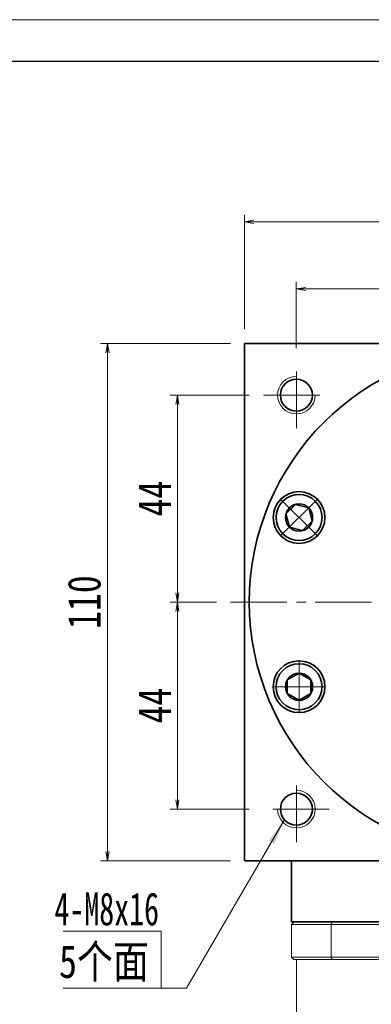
# Model space of a CAD drawing. Header units: millimetres. Extents: x 12 to 763, y 0 to 529.
# Tile 5 of 6: x 369 to 444, y 320 to 529. Entities that reach past the tile are written whole.
import ezdxf

# ---------------------------------------------------------------- set-up
doc = ezdxf.new("R2010")
doc.units = ezdxf.units.MM
doc.set_wipeout_variables(frame=1)
doc.linetypes.add('点画线', pattern=[18, 12, -2, 2, -2])
for name, color, linetype, lineweight in [('EB0', 7, 'Continuous', 35), ('中心线层', 1, '点画线', 18), ('图框_外框线', 7, 'Continuous', 18), ('尺寸线层', 3, 'Continuous', 18), ('粗实线层', 7, 'Continuous', 35)]:
    doc.layers.add(name, color=color, linetype=linetype, lineweight=lineweight)
doc.styles.add('宋体', font='SimSun.ttf', dxfattribs={"width": 0.8})
doc.styles.add('标准', font='txt', dxfattribs={"width": 0.667})
doc.dimstyles.new('A水平标注$0', dxfattribs={"dimtxt": 3.5, "dimasz": 2, "dimexe": 1.5, "dimexo": 3, "dimgap": 1.1, "dimtad": 1, "dimtoh": 1, "dimdec": 4, "dimdsep": 46, "dimtxsty": '宋体', "dimblk": 'OPEN', "dimcen": 3, "dimclrd": 3, "dimclre": 3, "dimclrt": 6, "dimadec": 0, "dimazin": 0, "dimtm": 1e-09, "dimtfac": 1, "dimtdec": 4, "dimtix": 1, "dimtmove": 0, "dimatfit": 3, "dimldrblk": 'OPEN', "dimfxl": 0, "dimlwd": 13, "dimlwe": 13, "dimarcsym": 0})

# ---------------------------------------------------------------- blocks, each defined once
blk = doc.blocks.new('_Open')
at = {"color": 0, "linetype": 'ByBlock', "lineweight": -2}
for p, q in [((-1, 0.17), (0, 0)), ((-1, -0.17), (0, 0)), ((0, 0), (-1, 0))]:
    blk.add_line(p, q, dxfattribs=at)
blk = doc.blocks.new('*D13')
at = {"layer": 'Defpoints', "color": 0, "transparency": 16777216}
for p in [(526.58, 485.87), (416.58, 460.04), (526.58, 460.04)]:
    blk.add_point(p, dxfattribs=at)
at = {"layer": '尺寸线层', "color": 3, "lineweight": 13, "transparency": 16777216}
for p, q in [((416.58, 463.04), (416.58, 487.37)), ((418.58, 485.87), (524.58, 485.87)), ((526.58, 463.04), (526.58, 487.37))]:
    blk.add_line(p, q, dxfattribs=at)
at = {"layer": '尺寸线层', "color": 3, "lineweight": 13, "transparency": 16777216, "xscale": 2, "yscale": 2, "zscale": 2, "rotation": 180}
blk.add_blockref('_Open', (416.58, 485.87), dxfattribs=at)
at = {"layer": '尺寸线层', "color": 3, "lineweight": 13, "transparency": 16777216, "xscale": 2, "yscale": 2, "zscale": 2}
blk.add_blockref('_Open', (526.58, 485.87), dxfattribs=at)
at = {"layer": '尺寸线层', "color": 6, "transparency": 16777216, "insert": (471.58, 490.8), "char_height": 7, "attachment_point": 5, "style": '宋体', "bg_fill": 3, "box_fill_scale": 1.1, "bg_fill_color": 257, "bg_fill_transparency": 0}
blk.add_mtext('110', dxfattribs=at)
blk = doc.blocks.new('*D14')
at = {"layer": 'Defpoints', "color": 0, "transparency": 16777216}
for p in [(387.45, 460.04), (416.58, 460.04), (416.58, 350.04)]:
    blk.add_point(p, dxfattribs=at)
at = {"layer": '尺寸线层', "color": 3, "lineweight": 13, "transparency": 16777216}
for p, q in [((413.58, 460.04), (385.95, 460.04)), ((387.45, 352.04), (387.45, 458.04)), ((413.58, 350.04), (385.95, 350.04))]:
    blk.add_line(p, q, dxfattribs=at)
at = {"layer": '尺寸线层', "color": 3, "lineweight": 13, "transparency": 16777216, "xscale": 2, "yscale": 2, "zscale": 2}
for p, rotation in [((387.45, 460.04), 90), ((387.45, 350.04), 270)]:
    blk.add_blockref('_Open', p, dxfattribs=dict(at, rotation=rotation))
at = {"layer": '尺寸线层', "color": 6, "transparency": 16777216, "insert": (382.53, 405.04), "char_height": 7, "attachment_point": 5, "rotation": 90, "style": '宋体', "bg_fill": 3, "box_fill_scale": 1.1, "bg_fill_color": 257, "bg_fill_transparency": 0}
blk.add_mtext('110', dxfattribs=at)
blk = doc.blocks.new('*D15')
at = {"layer": 'Defpoints', "color": 0, "transparency": 16777216}
for p in [(420.58, 449.04), (402.3, 405.04), (413.58, 405.04)]:
    blk.add_point(p, dxfattribs=at)
at = {"layer": '尺寸线层', "color": 3, "lineweight": 13, "transparency": 16777216}
for p, q in [((417.58, 449.04), (400.8, 449.04)), ((402.3, 447.04), (402.3, 407.04)), ((410.58, 405.04), (400.8, 405.04))]:
    blk.add_line(p, q, dxfattribs=at)
at = {"layer": '尺寸线层', "color": 3, "lineweight": 13, "transparency": 16777216, "xscale": 2, "yscale": 2, "zscale": 2}
for p, rotation in [((402.3, 449.04), 90), ((402.3, 405.04), 270)]:
    blk.add_blockref('_Open', p, dxfattribs=dict(at, rotation=rotation))
at = {"layer": '尺寸线层', "color": 6, "transparency": 16777216, "insert": (397.42, 427.04), "char_height": 7, "attachment_point": 5, "rotation": 90, "style": '宋体', "bg_fill": 3, "box_fill_scale": 1.1, "bg_fill_color": 257, "bg_fill_transparency": 0}
blk.add_mtext('44', dxfattribs=at)
blk = doc.blocks.new('*D16')
at = {"layer": 'Defpoints', "color": 0, "transparency": 16777216}
for p in [(413.58, 405.04), (402.3, 361.04), (420.58, 361.04)]:
    blk.add_point(p, dxfattribs=at)
at = {"layer": '尺寸线层', "color": 3, "lineweight": 13, "transparency": 16777216}
for p, q in [((410.58, 405.04), (400.8, 405.04)), ((402.3, 403.04), (402.3, 363.04)), ((417.58, 361.04), (400.8, 361.04))]:
    blk.add_line(p, q, dxfattribs=at)
at = {"layer": '尺寸线层', "color": 3, "lineweight": 13, "transparency": 16777216, "xscale": 2, "yscale": 2, "zscale": 2}
for p, rotation in [((402.3, 405.04), 90), ((402.3, 361.04), 270)]:
    blk.add_blockref('_Open', p, dxfattribs=dict(at, rotation=rotation))
at = {"layer": '尺寸线层', "color": 6, "transparency": 16777216, "insert": (397.42, 383.04), "char_height": 7, "attachment_point": 5, "rotation": 90, "style": '宋体', "bg_fill": 3, "box_fill_scale": 1.1, "bg_fill_color": 257, "bg_fill_transparency": 0}
blk.add_mtext('44', dxfattribs=at)
blk = doc.blocks.new('*D17')
at = {"layer": 'Defpoints', "color": 0, "transparency": 16777216}
for p in [(471.58, 471.62), (471.58, 463.04), (427.58, 456.04)]:
    blk.add_point(p, dxfattribs=at)
at = {"layer": '尺寸线层', "color": 3, "lineweight": 13, "transparency": 16777216}
for p, q in [((427.58, 459.04), (427.58, 473.12)), ((471.58, 466.04), (471.58, 473.12)), ((429.58, 471.62), (469.58, 471.62))]:
    blk.add_line(p, q, dxfattribs=at)
at = {"layer": '尺寸线层', "color": 3, "lineweight": 13, "transparency": 16777216, "xscale": 2, "yscale": 2, "zscale": 2, "rotation": 180}
blk.add_blockref('_Open', (427.58, 471.62), dxfattribs=at)
at = {"layer": '尺寸线层', "color": 3, "lineweight": 13, "transparency": 16777216, "xscale": 2, "yscale": 2, "zscale": 2}
blk.add_blockref('_Open', (471.58, 471.62), dxfattribs=at)
at = {"layer": '尺寸线层', "color": 6, "transparency": 16777216, "insert": (449.58, 476.5), "char_height": 7, "attachment_point": 5, "style": '宋体', "bg_fill": 3, "box_fill_scale": 1.1, "bg_fill_color": 257, "bg_fill_transparency": 0}
blk.add_mtext('44', dxfattribs=at)
blk = doc.blocks.new('*X5')
at = {"layer": '中心线层', "linetype": '点画线', "lineweight": 18}
for p, q in [((0, -5.64), (0, 5.64)), ((-5.64, 0), (5.64, 0))]:
    blk.add_line(p, q, dxfattribs=at)
at = {"layer": '粗实线层'}
for p, q in [((-2.89, 0), (-1.44, 2.5)), ((-1.44, 2.5), (1.44, 2.5)), ((2.89, 0), (1.44, 2.5)), ((2.89, 0), (1.44, 2.5)), ((-2.89, 0), (-1.44, -2.5)), ((2.89, 0), (1.44, -2.5)), ((-1.44, -2.5), (1.44, -2.5))]:
    blk.add_line(p, q, dxfattribs=at)
blk.add_circle((0, 0), 2.89, dxfattribs=at)
for start, end in [(0, 180), (180, 360)]:
    blk.add_arc((0, 0), 4.89, start, end, dxfattribs=at)

msp = doc.modelspace()

# ---------------------------------------------------------------- hatches: boundary and pattern name
at = {"layer": '尺寸线层', "linetype": 'Continuous'}
msp.add_hatch(color=0, dxfattribs=at).paths.add_polyline_path([(425.0007, 358.6603), (422.8713, 353.6521), (421.7041, 354.3304)], flags=0)

# ---------------------------------------------------------------- linework, layer by layer
at = {"color": 7, "linetype": 'Continuous', "lineweight": 15}
for p, q in [((435.1684, 337.0432), (427.0827, 337.0432)), ((507.9969, 337.0432), (435.1684, 337.0432)), ((426.5827, 336.5432), (434.9903, 336.5432)), ((426.5827, 329.5432), (426.5827, 336.5432)), ((434.9903, 336.5432), (434.9903, 329.5432)), ((434.9903, 336.5432), (508.175, 336.5432)), ((434.9903, 329.5432), (426.5827, 329.5432)), ((427.0827, 329.0432), (435.1684, 329.0432)), ((508.175, 329.5432), (434.9903, 329.5432)), ((435.1684, 329.0432), (507.9969, 329.0432))]:
    msp.add_line(p, q, dxfattribs=at)
for points in [[(427.0827, 337.0432), (426.5827, 336.5432)], [(435.1684, 337.0432), (434.9903, 336.5432)], [(426.5827, 329.5432), (427.0827, 329.0432)], [(427.5827, 303.0432), (427.5827, 329.0432)], [(434.9903, 329.5432), (435.1684, 329.0432)]]:
    msp.add_open_spline(points, degree=1, dxfattribs=at)
at = {"layer": 'EB0'}
msp.add_line((516.5827, 337.0432), (426.5827, 337.0432), dxfattribs=at)
at = {"layer": '中心线层'}
for p, q in [((427.5827, 442.0432), (427.5827, 456.0432)), ((420.5827, 449.0432), (434.5827, 449.0432)), ((413.5827, 405.0432), (529.5827, 405.0432)), ((427.5827, 354.0432), (427.5827, 368.0432)), ((434.5827, 361.0432), (420.5827, 361.0432))]:
    msp.add_line(p, q, dxfattribs=at)
at = {"layer": '尺寸线层', "color": 0}
for p, q in [((398.8664, 335.0859), (378.0445, 335.0859)), ((398.8664, 322.9774), (398.8664, 335.0859)), ((398.8664, 322.9774), (378.0445, 322.9774)), ((404.2664, 322.9774), (398.8664, 322.9774))]:
    msp.add_line(p, q, dxfattribs=at)
at = {"layer": '粗实线层'}
msp.add_line((426.5827, 337.0432), (426.5827, 350.0432), dxfattribs=at)
for points in [[(416.5827, 350.0432), (416.5827, 460.0432)], [(416.5827, 459.4432), (416.5827, 460.0432), (526.5827, 460.0432), (526.5827, 459.4432)], [(526.5827, 350.0432), (416.5827, 350.0432)]]:
    msp.add_lwpolyline(points, dxfattribs=at)
for centre, radius in [((427.5827, 449.0432), 3.4), ((428.1603, 423.0294), 5.5), ((428.1603, 387.0571), 5.5), ((427.5827, 361.0432), 3.4)]:
    msp.add_circle(centre, radius, dxfattribs=at)
at = {"layer": '粗实线层', "lineweight": 18}
for centre, start, end in [((427.5827, 449.0432), 90, 360), ((427.5827, 361.0432), 180, 90)]:
    msp.add_arc(centre, 4, start, end, dxfattribs=at)

# ---------------------------------------------------------------- texts
at = {"layer": '尺寸线层', "color": 0}
for s, style, width, p in [('4-M8x16', '标准', 0.667, (376.1692, 336.3257)), ('5个面', '宋体', 0.8, (377.1538, 325.1407))]:
    msp.add_text(s, height=7, dxfattribs=dict(at, style=style, width=width)).set_placement(p)

# ---------------------------------------------------------------- next in the draw order: dimensions: what is measured, and where the dimension line sits
at = {"layer": '尺寸线层'}
dim = msp.add_linear_dim(base=(526.5827, 485.8733), p1=(416.5827, 460.0432), p2=(526.5827, 460.0432), dimstyle='A水平标注$0', override={"dimtxt": 7, "dimgap": 1.5, "dimdec": 1, "dimpost": '<>', "dimblk": 'Open', "dimtvp": 0.1, "dimtfill": 1, "dimtfillclr": 256}, dxfattribs=at)
dim.commit()
dim.dimension.update_dxf_attribs({"geometry": '*D13', "text_midpoint": (471.5827, 490.7951)})

# ---------------------------------------------------------------- next in the draw order: dimensions: what is measured, and where the dimension line sits
dim = msp.add_linear_dim(base=(471.5827, 471.6173), p1=(427.5827, 456.0432), p2=(471.5827, 463.0384), dimstyle='A水平标注$0', override={"dimtxt": 7, "dimgap": 1.5, "dimdec": 1, "dimpost": '<>', "dimblk": 'Open', "dimtvp": 0.1, "dimtfill": 1, "dimtfillclr": 256}, dxfattribs=at)
dim.commit()
dim.dimension.update_dxf_attribs({"geometry": '*D17', "text_midpoint": (449.5827, 476.5)})
dim = msp.add_linear_dim(base=(387.4515, 460.0432), p1=(416.5827, 350.0432), p2=(416.5827, 460.0432), angle=90, dimstyle='A水平标注$0', override={"dimtxt": 7, "dimgap": 1.5, "dimdec": 1, "dimpost": '<>', "dimblk": 'Open', "dimtvp": 0.1, "dimtfill": 1, "dimtfillclr": 256}, dxfattribs=at)
dim.commit()
dim.dimension.update_dxf_attribs({"geometry": '*D14', "text_midpoint": (382.5297, 405.0432)})

# ---------------------------------------------------------------- next in the draw order: linework, layer by layer
at = {"layer": '尺寸线层', "color": 0, "linetype": 'Continuous'}
msp.add_line((425.0007, 358.6603), (404.2664, 322.9774), dxfattribs=at)

# ---------------------------------------------------------------- next in the draw order: dimensions: what is measured, and where the dimension line sits
at = {"layer": '尺寸线层'}
dim = msp.add_linear_dim(base=(402.3015, 405.0432), p1=(420.5827, 449.0432), p2=(413.5827, 405.0432), angle=270, dimstyle='A水平标注$0', override={"dimtxt": 7, "dimgap": 1.5, "dimdec": 1, "dimpost": '<>', "dimblk": 'Open', "dimtvp": 0.1, "dimtfill": 1, "dimtfillclr": 256}, dxfattribs=at)
dim.commit()
dim.dimension.update_dxf_attribs({"geometry": '*D15', "text_midpoint": (397.4188, 427.0432)})

# ---------------------------------------------------------------- next in the draw order: dimensions: what is measured, and where the dimension line sits
dim = msp.add_linear_dim(base=(402.3015, 361.0432), p1=(413.5827, 405.0432), p2=(420.5827, 361.0432), angle=270, dimstyle='A水平标注$0', override={"dimtxt": 7, "dimgap": 1.5, "dimdec": 1, "dimpost": '<>', "dimblk": 'Open', "dimtvp": 0.1, "dimtfill": 1, "dimtfillclr": 256}, dxfattribs=at)
dim.commit()
dim.dimension.update_dxf_attribs({"geometry": '*D16', "text_midpoint": (397.4188, 383.0432)})

# ---------------------------------------------------------------- next in the draw order: linework, layer by layer
at = {"layer": '粗实线层'}
msp.add_circle((471.5827, 405.0432), 54, dxfattribs=at)

# ---------------------------------------------------------------- next in the draw order: wipeouts: each hides what was drawn before it
for points in [[(431.6181, 426.4871), (431.5986, 426.5065), (431.579, 426.5257), (431.5593, 426.5449), (431.5395, 426.5639), (431.5196, 426.5829), (431.4996, 426.6017), (431.4794, 426.6204), (431.4592, 426.639), (431.4389, 426.6575), (431.4184, 426.6758), (431.3979, 426.6941), (431.3772, 426.7122), (431.3565, 426.7302), (431.3357, 426.7481), (431.3147, 426.7659), (431.2937, 426.7836), (431.2725, 426.8011), (431.2513, 426.8186), (431.2299, 426.8359), (431.2085, 426.8531), (431.187, 426.8701), (431.1653, 426.8871), (431.1436, 426.9039), (431.1218, 426.9206), (431.0999, 426.9372), (431.0779, 426.9536), (431.0558, 426.97), (431.0336, 426.9862), (431.0113, 427.0023), (430.989, 427.0182), (430.989, 427.0182), (430.7995, 427.146), (430.6043, 427.2648), (430.4037, 427.3744), (430.1982, 427.4745), (429.9883, 427.5648), (429.7744, 427.6453), (429.557, 427.7157), (429.3365, 427.7758), (429.1134, 427.8256), (428.8883, 427.8649), (428.6615, 427.8936), (428.4337, 427.9117), (428.2053, 427.9192), (427.9768, 427.9159), (427.7487, 427.902), (427.5214, 427.8774), (427.2956, 427.8423), (427.0717, 427.7966), (426.8501, 427.7406), (426.6314, 427.6742), (426.4161, 427.5977), (426.2045, 427.5112), (425.9973, 427.4149), (425.7947, 427.3091), (425.5973, 427.1939), (425.4055, 427.0696), (425.2198, 426.9364), (425.0404, 426.7948), (424.8679, 426.6449), (424.7026, 426.4871), (424.7026, 426.4871), (424.5448, 426.3218), (424.3949, 426.1492), (424.2532, 425.9699), (424.1201, 425.7841), (423.9958, 425.5924), (423.8806, 425.395), (423.7748, 425.1924), (423.6785, 424.9851), (423.592, 424.7736), (423.5155, 424.5582), (423.4491, 424.3396), (423.393, 424.118), (423.3474, 423.8941), (423.3122, 423.6682), (423.2877, 423.441), (423.2738, 423.2129), (423.2705, 422.9844), (423.278, 422.756), (423.2961, 422.5281), (423.3248, 422.3014), (423.3641, 422.0763), (423.4139, 421.8532), (423.474, 421.6327), (423.5444, 421.4153), (423.6248, 421.2014), (423.7152, 420.9915), (423.8153, 420.786), (423.9248, 420.5854), (424.0437, 420.3902), (424.1715, 420.2007), (424.1715, 420.2007), (424.1874, 420.1784), (424.2035, 420.1561), (424.2197, 420.1339), (424.236, 420.1118), (424.2525, 420.0898), (424.2691, 420.0679), (424.2858, 420.0461), (424.3026, 420.0243), (424.3196, 420.0027), (424.3366, 419.9812), (424.3538, 419.9597), (424.3711, 419.9384), (424.3885, 419.9172), (424.4061, 419.896), (424.4238, 419.875), (424.4415, 419.854), (424.4594, 419.8332), (424.4775, 419.8124), (424.4956, 419.7918), (424.5138, 419.7712), (424.5322, 419.7508), (424.5507, 419.7305), (424.5693, 419.7102), (424.588, 419.6901), (424.6068, 419.6701), (424.6257, 419.6502), (424.6448, 419.6304), (424.6639, 419.6107), (424.6832, 419.5911), (424.7026, 419.5716), (424.7026, 419.5716), (424.8883, 419.3954), (425.0829, 419.2291), (425.2861, 419.0733), (425.497, 418.9283), (425.7153, 418.7945), (425.9403, 418.6723), (426.1714, 418.5621), (426.4079, 418.4641), (426.6492, 418.3787), (426.8947, 418.306), (427.1436, 418.2462), (427.3954, 418.1996), (427.6492, 418.1661), (427.9044, 418.1461), (428.1603, 418.1394), (428.4162, 418.1461), (428.6715, 418.1661), (428.9253, 418.1996), (429.177, 418.2462), (429.4259, 418.306), (429.6714, 418.3787), (429.9127, 418.4641), (430.1493, 418.5621), (430.3803, 418.6723), (430.6053, 418.7945), (430.8236, 418.9283), (431.0346, 419.0733), (431.2377, 419.2291), (431.4324, 419.3954), (431.6181, 419.5716), (431.6181, 419.5716), (431.7943, 419.7573), (431.9606, 419.952), (432.1164, 420.1551), (432.2614, 420.3661), (432.3952, 420.5844), (432.5173, 420.8093), (432.6276, 421.0404), (432.7255, 421.2769), (432.811, 421.5183), (432.8837, 421.7637), (432.9435, 422.0127), (432.9901, 422.2644), (433.0235, 422.5182), (433.0436, 422.7734), (433.0503, 423.0294), (433.0436, 423.2853), (433.0235, 423.5405), (432.9901, 423.7943), (432.9435, 424.046), (432.8837, 424.295), (432.811, 424.5404), (432.7255, 424.7818), (432.6276, 425.0183), (432.5173, 425.2494), (432.3952, 425.4744), (432.2614, 425.6926), (432.1164, 425.9036), (431.9606, 426.1067), (431.7943, 426.3014)], [(428.1603, 391.9471), (428.1328, 391.947), (428.1054, 391.9468), (428.0779, 391.9464), (428.0504, 391.9459), (428.023, 391.9452), (427.9955, 391.9443), (427.968, 391.9433), (427.9406, 391.9422), (427.9131, 391.9409), (427.8857, 391.9394), (427.8583, 391.9378), (427.8309, 391.936), (427.8034, 391.9341), (427.776, 391.932), (427.7487, 391.9298), (427.7213, 391.9274), (427.6939, 391.9248), (427.6666, 391.9221), (427.6393, 391.9193), (427.6119, 391.9163), (427.5847, 391.9131), (427.5574, 391.9098), (427.5301, 391.9063), (427.5029, 391.9027), (427.4757, 391.8989), (427.4485, 391.895), (427.4213, 391.8909), (427.3941, 391.8867), (427.367, 391.8823), (427.3399, 391.8778), (427.3399, 391.8778), (427.1156, 391.8342), (426.8935, 391.7802), (426.6742, 391.7158), (426.4582, 391.6413), (426.2458, 391.5568), (426.0377, 391.4624), (425.8342, 391.3584), (425.6357, 391.245), (425.4428, 391.1225), (425.2558, 390.9911), (425.0752, 390.8511), (424.9013, 390.7028), (424.7345, 390.5465), (424.5752, 390.3826), (424.4238, 390.2115), (424.2805, 390.0335), (424.1456, 389.8489), (424.0196, 389.6583), (423.9025, 389.462), (423.7948, 389.2604), (423.6967, 389.054), (423.6082, 388.8433), (423.5297, 388.6287), (423.4614, 388.4106), (423.4033, 388.1896), (423.3555, 387.966), (423.3183, 387.7406), (423.2917, 387.5136), (423.2757, 387.2856), (423.2703, 387.0571), (423.2703, 387.0571), (423.2757, 386.8286), (423.2917, 386.6007), (423.3183, 386.3737), (423.3555, 386.1482), (423.4033, 385.9247), (423.4614, 385.7036), (423.5297, 385.4856), (423.6082, 385.2709), (423.6967, 385.0602), (423.7948, 384.8538), (423.9025, 384.6522), (424.0196, 384.4559), (424.1456, 384.2653), (424.2805, 384.0808), (424.4238, 383.9027), (424.5752, 383.7316), (424.7345, 383.5677), (424.9013, 383.4114), (425.0752, 383.2632), (425.2558, 383.1232), (425.4428, 382.9917), (425.6357, 382.8692), (425.8342, 382.7558), (426.0377, 382.6518), (426.2458, 382.5575), (426.4582, 382.4729), (426.6742, 382.3984), (426.8935, 382.3341), (427.1156, 382.28), (427.3399, 382.2364), (427.3399, 382.2364), (427.367, 382.2319), (427.3941, 382.2275), (427.4213, 382.2233), (427.4485, 382.2192), (427.4757, 382.2153), (427.5029, 382.2115), (427.5301, 382.2079), (427.5574, 382.2044), (427.5847, 382.2011), (427.6119, 382.198), (427.6393, 382.195), (427.6666, 382.1921), (427.6939, 382.1894), (427.7213, 382.1869), (427.7487, 382.1845), (427.776, 382.1822), (427.8034, 382.1802), (427.8309, 382.1782), (427.8583, 382.1765), (427.8857, 382.1748), (427.9131, 382.1734), (427.9406, 382.1721), (427.968, 382.1709), (427.9955, 382.1699), (428.023, 382.169), (428.0504, 382.1683), (428.0779, 382.1678), (428.1054, 382.1674), (428.1328, 382.1672), (428.1603, 382.1671), (428.1603, 382.1671), (428.4162, 382.1738), (428.6715, 382.1939), (428.9253, 382.2273), (429.177, 382.274), (429.4259, 382.3337), (429.6714, 382.4064), (429.9127, 382.4919), (430.1493, 382.5899), (430.3803, 382.7001), (430.6053, 382.8223), (430.8236, 382.956), (431.0346, 383.101), (431.2377, 383.2569), (431.4324, 383.4231), (431.6181, 383.5994), (431.7943, 383.7851), (431.9606, 383.9797), (432.1164, 384.1828), (432.2614, 384.3938), (432.3952, 384.6121), (432.5173, 384.8371), (432.6276, 385.0682), (432.7255, 385.3047), (432.811, 385.546), (432.8837, 385.7915), (432.9435, 386.0404), (432.9901, 386.2921), (433.0235, 386.546), (433.0436, 386.8012), (433.0503, 387.0571), (433.0503, 387.0571), (433.0436, 387.313), (433.0235, 387.5683), (432.9901, 387.8221), (432.9435, 388.0738), (432.8837, 388.3227), (432.811, 388.5682), (432.7255, 388.8095), (432.6276, 389.0461), (432.5173, 389.2771), (432.3952, 389.5021), (432.2614, 389.7204), (432.1164, 389.9314), (431.9606, 390.1345), (431.7943, 390.3292), (431.6181, 390.5149), (431.4324, 390.6911), (431.2377, 390.8574), (431.0346, 391.0132), (430.8236, 391.1582), (430.6053, 391.292), (430.3803, 391.4141), (430.1493, 391.5244), (429.9127, 391.6223), (429.6714, 391.7078), (429.4259, 391.7805), (429.177, 391.8403), (428.9253, 391.8869), (428.6715, 391.9203), (428.4162, 391.9404)]]:
    msp.add_wipeout(points).dxf.layer = '粗实线层'

# ---------------------------------------------------------------- next in the draw order: linework, layer by layer
at = {"layer": '图框_外框线', "color": 3}
msp.add_lwpolyline([(15.3634, 0), (763.2421, 0), (763.2421, 528.8571), (15.3634, 528.8571)], close=True, dxfattribs=at)
at = {"layer": '图框_外框线', "color": 3, "lineweight": 25}
msp.add_lwpolyline([(59.88, 8.9033), (754.3388, 8.9033), (754.3388, 519.9538), (59.88, 519.9538)], close=True, dxfattribs=at)

# ---------------------------------------------------------------- next in the draw order: block references
at = {"layer": '粗实线层'}
for p, rotation in [((428.1603, 423.0294), 45.00000000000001), ((428.1603, 387.0571), 90)]:
    msp.add_blockref('*X5', p, dxfattribs=dict(at, rotation=rotation))

doc.saveas('drawing.dxf')
